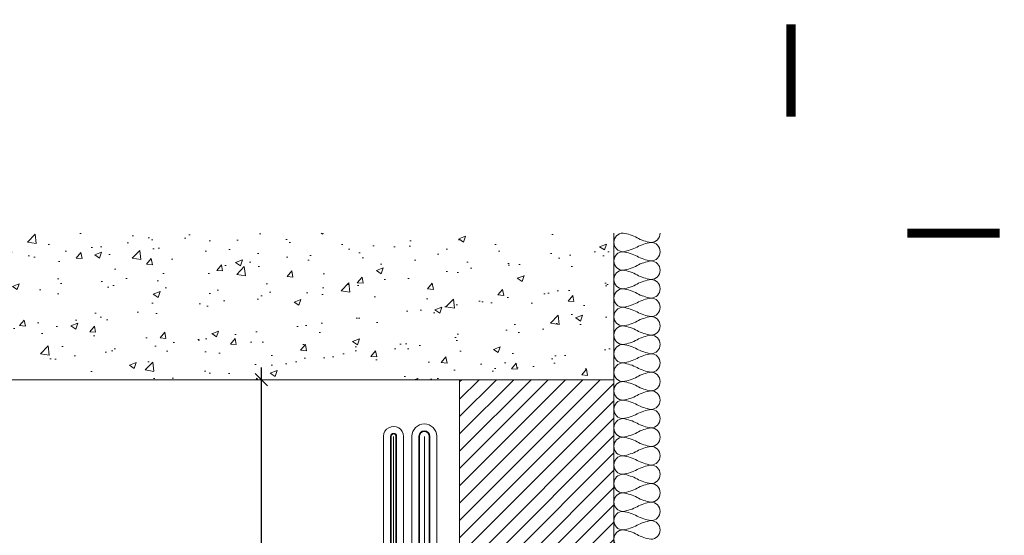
# Model space of a CAD drawing. Header units: millimetres. Extents: x 3652085 to 3778338, y -303702 to -273644.
# Tile 51 of 256: x 3660899 to 3662175, y -279907 to -279239. Entities that reach past the tile are written whole.
import ezdxf

# ---------------------------------------------------------------- set-up
doc = ezdxf.new("R2010")
doc.units = ezdxf.units.MM
doc.header["$PDMODE"] = 34
doc.linetypes.add('1', pattern=[0])
doc.linetypes.add('HIDDEN2', pattern=[4.7624999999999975, 3.174999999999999, -1.587499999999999])
for name, color, linetype, lineweight in [('DIM-03    (HAUSART)', 111, 'Continuous', 5), ('INSULATION (HAUSEART)', 31, 'Continuous', 15), ('MEP_EQUIP', 175, 'Continuous', 0), ('SAXON DIMENSIONS', 7, '1', 5), ('SLAB    (HAUSART)', 8, 'Continuous', 20), ('SYMBOL-DETAIL    (HAUSART)', 2, 'Continuous', 5), ('WALL-EXT    (HAUSART)', 7, 'Continuous', 30)]:
    doc.layers.add(name, color=color, linetype=linetype, lineweight=lineweight)
doc.styles.add('1-20 Eng HA', font='arial.ttf', dxfattribs={"height": 40})
doc.dimstyles.new('1-20 Eng HA', dxfattribs={"dimtxt": 40, "dimasz": 16, "dimexe": 16, "dimexo": 5, "dimgap": 5, "dimtad": 1, "dimdec": 0, "dimlfac": -1, "dimzin": 0, "dimdsep": 46, "dimtxsty": '1-20 Eng HA', "dimblk": 'OBLIQUE', "dimcen": 0.09, "dimdle": 16, "dimclrd": 256, "dimclre": 256, "dimclrt": 256, "dimadec": 0, "dimazin": 0, "dimtfac": 1, "dimtdec": 0, "dimtofl": 0, "dimtmove": 0, "dimatfit": 3, "dimldrblk": 'OBLIQUE', "dimfxl": 1, "dimtolj": 1, "dimtzin": 0, "dimlwe": 0, "dimarcsym": 0})

# ---------------------------------------------------------------- blocks, each defined once
blk = doc.blocks.new('_Oblique')
at = {"color": 0, "linetype": 'ByBlock', "lineweight": -2}
blk.add_line((-0.5, -0.5), (0.5, 0.5), dxfattribs=at)
blk = doc.blocks.new('*D178')
at = {"layer": 'Defpoints', "color": 0, "lineweight": 0, "transparency": 16777216}
for p in [(3661182.505177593, -279705.5429805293), (3661211.991771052, -279705.5429805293), (3661182.505177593, -282685.4998914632, 180000.0001377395)]:
    blk.add_point(p, dxfattribs=at)
at = {"layer": 'DIM-03    (HAUSART)', "lineweight": -2, "transparency": 16777216}
blk.add_line((3661211.991771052, -282701.4998914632), (3661211.991771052, -279689.5429805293), dxfattribs=at)
at = {"layer": 'DIM-03    (HAUSART)', "linetype": 'HIDDEN2', "lineweight": 0, "transparency": 16777216}
for p, q in [((3661187.505177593, -279705.5429805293), (3661227.991771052, -279705.5429805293)), ((3661187.505177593, -282685.4998914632), (3661227.991771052, -282685.4998914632))]:
    blk.add_line(p, q, dxfattribs=at)
at = {"layer": 'DIM-03    (HAUSART)', "lineweight": -2, "transparency": 16777216, "xscale": 16, "yscale": 16, "zscale": 16}
for p, rotation in [((3661211.991771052, -279705.5429805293), 90), ((3661211.991771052, -282685.4998914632), 270)]:
    blk.add_blockref('_Oblique', p, dxfattribs=dict(at, rotation=rotation))
at = {"layer": 'DIM-03    (HAUSART)', "lineweight": 0, "transparency": 16777216, "insert": (3661186.568851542, -281195.5214359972), "char_height": 40, "attachment_point": 5, "rotation": 90, "style": '1-20 Eng HA'}
blk.add_mtext('\\A1;2980', dxfattribs=at)

msp = doc.modelspace()

# ---------------------------------------------------------------- hatches: boundary and pattern name
at = {"layer": 'SLAB    (HAUSART)'}
h = msp.add_hatch(dxfattribs=at)
h.set_pattern_fill('AR-CONC', color=256, scale=0.5)
h.set_pattern_definition([(49.99999999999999, (3700653.77868118, -242511.3655929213), (91.092334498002, -7.969542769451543), [9.525, -104.775]), (355, (3700653.77868118, -242511.3655929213), (-17.62171071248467, 95.52842261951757), [7.62, -83.820292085]), (100.4514447, (3700661.36968468, -242512.0297196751), (73.47062354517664, 87.55887595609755), [8.095004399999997, -89.04512229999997]), (46.18420000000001, (3700653.77868118, -242485.9655929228), (135.539520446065, -21.02116396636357), [14.2875, -157.1625]), (96.63555760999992, (3700665.073631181, -242487.7173429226), (118.7020670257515, 123.7130622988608), [12.14251157, -133.56780408]), (351.1841511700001, (3700653.77868118, -242485.9655929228), (118.7020670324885, 123.7130622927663), [11.429983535, -125.72986596]), (21, (3700666.478681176, -242492.3155929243), (75.80719563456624, -51.1325990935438), [9.525, -104.775]), (326.0000000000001, (3700666.478681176, -242492.3155929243), (30.90101417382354, 92.09398306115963), [7.62, -83.82]), (71.45144499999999, (3700672.795947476, -242496.5766428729), (106.7082096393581, 40.96138444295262), [8.0950044, -89.04496879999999]), (37.50000000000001, (3700653.77868118, -242511.3655929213), (1.544301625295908, 42.27751943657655), [0, -82.804, 0, -85.09, 0, -84.1375]), (7.499999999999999, (3700653.77868118, -242511.3655929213), (33.40983125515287, 50.09028740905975), [0, -48.514, 0, -80.899, 0, -32.0675]), (327.5, (3700625.457681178, -242511.3655929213), (67.7952975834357, -2.864371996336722), [0, -31.75, 0, -99.06, 0, -131.445]), (317.5, (3700612.757681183, -242511.3655929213), (74.06459069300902, 12.71324551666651), [0, -41.275, 0, -65.786, 0, -93.345])])
h.paths.add_polyline_path([(3660506.614939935, -279705.5353567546), (3661668.825728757, -279705.5353567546), (3661668.825728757, -279515.4576156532), (3660506.614939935, -279515.4576156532)])
at = {"layer": 'WALL-EXT    (HAUSART)', "linetype": 'Continuous', "lineweight": 0}
h = msp.add_hatch(dxfattribs=at)
h.set_pattern_fill('ANSI31', scale=5.000000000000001, angle=1.272221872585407e-14, style=0)
h.set_pattern_definition([(45, (4221981.269713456, -414492.2009803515), (-11.22532015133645, 11.22532015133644), [])])
h.paths.add_polyline_path([(3661468.825728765, -282785.5431366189), (3661668.827153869, -282785.5431366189), (3661668.827153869, -279705.5353567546), (3661468.825728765, -279705.5353567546)])

# ---------------------------------------------------------------- linework, layer by layer
at = {"layer": 'INSULATION (HAUSEART)', "elevation": 302371.0229137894}
msp.add_lwpolyline([(3661680.845704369, -279924.1743095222, -0.9999999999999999), (3661680.845704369, -279900.1346167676, -0.0845367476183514), (3661698.825857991, -279906.1445399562, 0.08453674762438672), (3661716.806011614, -279912.1544631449, 0.9999999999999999), (3661716.806011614, -279888.1147703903, 0.0845367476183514), (3661698.825857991, -279894.1246935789, -0.08453674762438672), (3661680.845704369, -279900.1346167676, -0.9999999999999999), (3661680.845704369, -279876.094924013, -0.08453674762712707), (3661698.825857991, -279882.1048472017, 0.08453674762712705), (3661716.806011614, -279888.1147703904, 0.9999999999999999), (3661716.806011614, -279864.0750776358, 0.0845367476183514), (3661698.825857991, -279870.0850008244, -0.08453674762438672), (3661680.845704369, -279876.0949240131, -0.9999999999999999), (3661680.845704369, -279852.0552312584, -0.0845367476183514), (3661698.825857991, -279858.0651544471, 0.08453674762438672), (3661716.806011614, -279864.0750776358, 0.9999999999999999), (3661716.806011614, -279840.0353848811, 0.0845367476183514), (3661698.825857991, -279846.0453080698, -0.08453674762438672), (3661680.845704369, -279852.0552312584, -0.9999999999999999), (3661680.845704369, -279828.0155385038, -0.08453674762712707), (3661698.825857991, -279834.0254616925, 0.08453674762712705), (3661716.806011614, -279840.0353848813, 0.9999999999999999), (3661716.806011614, -279815.9956921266, 0.0845367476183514), (3661698.825857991, -279822.0056153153, -0.08453674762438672), (3661680.845704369, -279828.0155385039, -0.9999999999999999), (3661680.845704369, -279803.9758457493, -0.0845367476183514), (3661698.825857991, -279809.985768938, 0.08453674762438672), (3661716.806011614, -279815.9956921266, 0.9999999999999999), (3661716.806011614, -279791.955999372, 0.0845367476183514), (3661698.825857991, -279797.9659225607, -0.08453674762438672), (3661680.845704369, -279803.9758457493, -0.9999999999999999), (3661680.845704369, -279779.9361529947, -0.08453674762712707), (3661698.825857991, -279785.9460761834, 0.08453674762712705), (3661716.806011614, -279791.9559993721, 0.9999999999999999), (3661716.806011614, -279767.9163066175, 0.0845367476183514), (3661698.825857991, -279773.9262298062, -0.08453674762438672), (3661680.845704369, -279779.9361529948, -0.9999999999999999), (3661680.845704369, -279755.8964602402, -0.0845367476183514), (3661698.825857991, -279761.9063834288, 0.08453674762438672), (3661716.806011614, -279767.9163066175, 0.9999999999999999), (3661716.806011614, -279743.8766138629, 0.0845367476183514), (3661698.825857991, -279749.8865370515, -0.08453674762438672), (3661680.845704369, -279755.8964602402, -0.9999999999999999), (3661680.845704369, -279731.8567674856, -0.08453674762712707), (3661698.825857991, -279737.8666906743, 0.08453674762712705), (3661716.806011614, -279743.876613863, 0.9999999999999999), (3661716.806011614, -279719.8369211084, 0.0845367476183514), (3661698.825857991, -279725.846844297, -0.08453674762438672), (3661680.845704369, -279731.8567674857, -0.9999999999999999), (3661680.845704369, -279707.8170747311, -0.0845367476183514), (3661698.825857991, -279713.8269979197, 0.08453674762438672), (3661716.806011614, -279719.8369211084, 0.9999999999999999), (3661716.806011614, -279695.7972283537, 0.0845367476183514), (3661698.825857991, -279701.8071515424, -0.08453674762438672), (3661680.845704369, -279707.8170747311, -0.9999999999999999), (3661680.845704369, -279683.7773819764, -0.08453674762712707), (3661698.825857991, -279689.7873051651, 0.08453674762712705), (3661716.806011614, -279695.7972283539, 0.9999999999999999), (3661716.806011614, -279671.7575355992, 0.0845367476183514), (3661698.825857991, -279677.7674587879, -0.08453674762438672), (3661680.845704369, -279683.7773819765, -0.9999999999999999), (3661680.845704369, -279659.7376892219, -0.0845367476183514), (3661698.825857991, -279665.7476124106, 0.08453674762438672), (3661716.806011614, -279671.7575355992, 0.9999999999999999), (3661716.806011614, -279647.7178428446, 0.0845367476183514), (3661698.825857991, -279653.7277660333, -0.08453674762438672), (3661680.845704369, -279659.7376892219, -0.9999999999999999), (3661680.845704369, -279635.6979964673, -0.08453674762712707), (3661698.825857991, -279641.707919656, 0.08453674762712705), (3661716.806011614, -279647.7178428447, 0.9999999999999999), (3661716.806011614, -279623.6781500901, 0.0845367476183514), (3661698.825857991, -279629.6880732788, -0.08453674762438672), (3661680.845704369, -279635.6979964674, -0.9999999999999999), (3661680.845704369, -279611.6583037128, -0.0845367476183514), (3661698.825857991, -279617.6682269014, 0.08453674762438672), (3661716.806011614, -279623.6781500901, 0.9999999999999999), (3661716.806011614, -279599.6384573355, 0.0845367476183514), (3661698.825857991, -279605.6483805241, -0.08453674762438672), (3661680.845704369, -279611.6583037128, -0.9999999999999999), (3661680.845704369, -279587.6186109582, -0.08453674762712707), (3661698.825857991, -279593.6285341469, 0.08453674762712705), (3661716.806011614, -279599.6384573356, 0.9999999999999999), (3661716.806011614, -279575.598764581, 0.0845367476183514), (3661698.825857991, -279581.6086877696, -0.08453674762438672), (3661680.845704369, -279587.6186109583, -0.9999999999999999), (3661680.845704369, -279563.5789182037, -0.0845367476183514), (3661698.825857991, -279569.5888413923, 0.08453674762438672), (3661716.806011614, -279575.598764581, 0.9999999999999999), (3661716.806011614, -279551.5590718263, 0.0845367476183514), (3661698.825857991, -279557.568995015, -0.08453674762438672), (3661680.845704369, -279563.5789182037, -0.9999999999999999), (3661680.845704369, -279539.539225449, -0.08453674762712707), (3661698.825857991, -279545.5491486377, 0.08453674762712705), (3661716.806011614, -279551.5590718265, 0.9999999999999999), (3661716.806011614, -279527.5193790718, 0.0845367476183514), (3661698.825857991, -279533.5293022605, -0.08453674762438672), (3661680.845704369, -279539.5392254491, -0.9999999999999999), (3661680.845704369, -279515.4995326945, -0.0845367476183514), (3661698.825857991, -279521.5094558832, 0.08453674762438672), (3661716.806011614, -279527.5193790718, 0.4142135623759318), (3661728.825857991, -279515.4995326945)], format="xyb", dxfattribs=at)
at = {"layer": 'MEP_EQUIP', "elevation": 302371.0229137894}
for points in [[(3661416.880861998, -279778.7300576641), (3661416.876443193, -280357.9776663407, -0.4142135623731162), (3661273.226443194, -280501.6276663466), (3661095.202955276, -280501.6276663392)], [(3661416.080367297, -279778.7300576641), (3661416.076443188, -280357.9776663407, -0.4142135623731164), (3661273.226443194, -280500.8276663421), (3661095.202955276, -280500.8276663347)], [(3661429.572024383, -279778.7300576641), (3661429.576443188, -280357.9776663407, -0.4142135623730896), (3661273.226443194, -280514.3276663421), (3661095.202955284, -280514.300923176)], [(3661430.372519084, -279778.7300576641), (3661430.376443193, -280357.9776663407, -0.4142135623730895), (3661273.226443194, -280515.1276663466), (3661095.202955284, -280515.1009231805)], [(3661386.392596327, -279778.7300576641), (3661386.401443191, -280303.8767851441, -0.4142135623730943), (3661233.226443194, -280457.0517851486), (3661095.202955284, -280457.0517851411)], [(3661379.252105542, -279778.8943487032), (3661379.251443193, -280303.8767851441, -0.4142135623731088), (3661233.226443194, -280449.9017851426), (3661095.202955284, -280449.9017851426)], [(3661380.051971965, -279778.9089670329), (3661380.05144319, -280303.8767851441, -0.4142135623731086), (3661233.226443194, -280450.7017851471), (3661095.202955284, -280450.7017851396)], [(3661423.226443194, -279778.9669105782), (3661423.226443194, -280357.9776663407, -0.4142135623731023), (3661273.226443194, -280507.9776663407), (3661095.202955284, -280507.9776663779)], [(3661383.226443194, -279778.9669105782), (3661383.226443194, -280303.8767851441, -0.4142135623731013), (3661233.226443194, -280453.8767851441), (3661095.202955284, -280453.876785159)], [(3661387.201443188, -279778.9669105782), (3661387.201443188, -280303.8767851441, -0.4142135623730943), (3661233.226443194, -280457.8517851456), (3661095.202955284, -280457.8517851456)], [(3661407.078630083, -279778.7011439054), (3661407.074256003, -280357.9776663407, -0.4142135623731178), (3661273.226443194, -280491.8254791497), (3661099.912994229, -280491.8254791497), (3661099.912994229, -280500.8276663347)], [(3661439.374256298, -279778.7011439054), (3661439.378630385, -280357.9776663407, -0.4142135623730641), (3661273.226443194, -280524.1298535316), (3661099.912994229, -280524.1298535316)], [(3661370.253604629, -279778.7300884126), (3661370.249256, -280303.8767851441, -0.4142135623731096), (3661233.226443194, -280440.8995979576), (3661099.912994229, -280440.8995979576)], [(3661396.203630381, -279778.9669105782), (3661396.203630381, -280303.8767851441, -0.4142135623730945), (3661233.226443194, -280466.853972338), (3661099.912994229, -280466.853972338)]]:
    msp.add_lwpolyline(points, format="xyb", dxfattribs=at)
at = {"layer": 'MEP_EQUIP'}
for centre, radius, start, end in [((3661383.226443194, -279778.9669105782, 302371.0229137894), 12.97500000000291, 358.9540324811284, 178.9541686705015), ((3661423.226443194, -279778.9669105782, 302371.0229137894), 16.15000000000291, 0.8403192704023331, 179.1596807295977), ((3661383.226443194, -279778.9669105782, 302371.0229137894), 3.975000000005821, 0, 178.9540324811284), ((3661383.226443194, -279778.9669105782, 302371.0229137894), 3.175, 4.278201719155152, 178.9542976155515), ((3661423.226443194, -279778.9669105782, 302371.0229137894), 7.15000000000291, 1.898343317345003, 178.101656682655), ((3661423.226443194, -279778.9669105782, 302371.0229137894), 6.35, 2.137609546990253, 177.8623904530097)]:
    msp.add_arc(centre, radius, start, end, dxfattribs=at)
at = {"layer": 'SAXON DIMENSIONS'}
for points, elevation in [([(3661668.825728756, -279515.4933543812), (3661668.825728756, -279705.5353567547)], 302371.0229137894), ([(3660506.614939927, -279705.5353567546), (3661668.825728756, -279705.5353567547)], 302371.0228714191)]:
    msp.add_lwpolyline(points, dxfattribs=dict(at, elevation=elevation))
at = {"layer": 'SYMBOL-DETAIL    (HAUSART)', "color": 171, "ltscale": 0.5}
for points, elevation in [([(3661898.285486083, -283256.237606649, 12, 12, 0), (3661898.342586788, -283136.5606378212, 0, 0, 0), (3661898.342586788, -281279.0661124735, 0, 0, 0), (3661986.709485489, -281252.2483758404, 0, 0, 0), (3661809.975688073, -281228.6731294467, 0, 0, 0), (3661898.497493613, -281205.3271213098, 0, 0, 0), (3661898.275549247, -279364.570273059, 12, 12, 0), (3661898.275549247, -279244.8942472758, 0, 0, 0)], 302371.022913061), ([(3660355.746551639, -279515.4143022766, 12, 12, 0), (3660236.069582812, -279515.4143022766, 0, 0, 0), (3661163.883888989, -279515.4586923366, 0, 0, 0), (3661190.701625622, -279603.8255910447, 0, 0, 0), (3661214.276872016, -279427.091793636, 0, 0, 0), (3661237.623931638, -279515.4586923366, 0, 0, 0), (3662168.908914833, -279515.5445049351, 12, 12, 0), (3662049.231946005, -279515.5445049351, 0, 0, 0)], 302371.0229137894)]:
    msp.add_lwpolyline(points, format="xyseb", dxfattribs=dict(at, elevation=elevation))
at = {"layer": 'WALL-EXT    (HAUSART)', "color": 7, "linetype": 'Continuous', "lineweight": 0, "elevation": 302371.0229137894}
msp.add_lwpolyline([(3661468.825728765, -282785.5431366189), (3661668.827153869, -282785.5431366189), (3661668.827153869, -279705.5353567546), (3661468.825728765, -279705.5353567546), (3661468.825728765, -282785.5431366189)], close=True, dxfattribs=at)

# ---------------------------------------------------------------- dimensions: what is measured, and where the dimension line sits
at = {"layer": 'DIM-03    (HAUSART)', "lineweight": 0}
dim = msp.add_linear_dim(base=(3661211.991771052, -279705.5429805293, 302371.0228714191), p1=(3661182.505177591, -282685.4998914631, 482371.0230091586), p2=(3661182.505177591, -279705.5429805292, 302371.022871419), angle=90, dimstyle='1-20 Eng HA', dxfattribs=at)
dim.commit()
dim.dimension.update_dxf_attribs({"geometry": '*D178', "text_midpoint": (3661186.568851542, -281195.5214359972, 302371.0228714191)})

doc.saveas('drawing.dxf')
